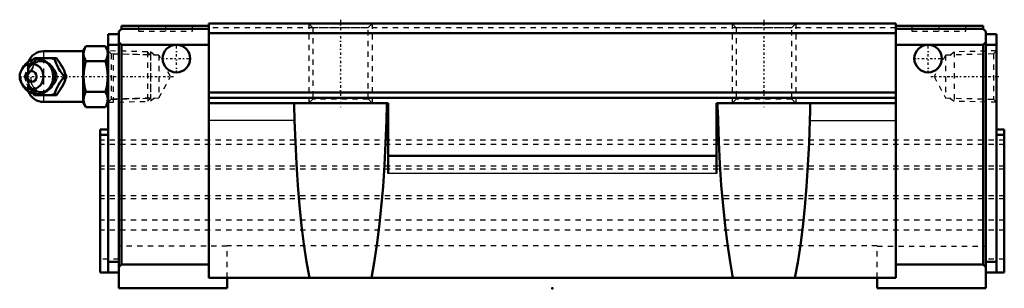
# Model space of a CAD drawing. Header units: millimetres. Extents: x -101 to 85, y 0 to 51.
import ezdxf

# ---------------------------------------------------------------- set-up
doc = ezdxf.new("R2010")
doc.units = ezdxf.units.MM
doc.linetypes.add('Center', pattern=[1.5, 0.45, -0.5, 0.05, -0.5])
doc.linetypes.add('Dashed', pattern=[2, 1, -1])
for name, color, linetype, lineweight in [('2d ConnectionPoints', 7, 'Continuous', 50), ('AM_0', 7, 'Continuous', 50), ('AM_4', 3, 'Continuous', 25), ('AM_5', 3, 'Continuous', 25), ('AM_7', 7, 'Center', 25), ('AM_9', 6, 'Dashed', 25)]:
    doc.layers.add(name, color=color, linetype=linetype, lineweight=lineweight)

# ---------------------------------------------------------------- blocks, each defined once
blk = doc.blocks.new('1_nvdl8bpejek7hz5v5ljye0jir________0_in_HSR45LC1SS_GK__BLOCK_1B_PT1_8__0')
at = {"layer": 'AM_0'}
for p, q in [((-88.6, 44.8), (-96.1, 44.8)), ((-88.08, 45.77), (-88.6, 44.88)), ((-88.6, 44.88), (-88.6, 35.12)), ((-88.08, 45.77), (-84.42, 45.77)), ((-83.9, 44.88), (-84.42, 45.77)), ((-98.03, 43.21), (-97.81, 43.5)), ((-97.81, 43.5), (-93.67, 43.5)), ((-88.08, 42.89), (-84.42, 42.89)), ((-99.8, 41.96), (-100.16, 41.44)), ((-92.19, 40), (-91.79, 40)), ((-100.16, 38.56), (-99.8, 38.04)), ((-97.81, 36.5), (-98.04, 36.8)), ((-97.81, 36.5), (-93.67, 36.5)), ((-88.08, 37.11), (-84.42, 37.11)), ((-96.1, 35.2), (-88.6, 35.2)), ((-88.6, 35.12), (-88.08, 34.23)), ((-88.08, 34.23), (-84.42, 34.23)), ((-84.42, 34.23), (-83.9, 35.12))]:
    blk.add_line(p, q, dxfattribs=at)
for points in [[(-88.08, 45.77), (-88.28, 45.4), (-88.42, 45.02), (-88.51, 44.62), (-88.53, 44.23), (-88.49, 43.89), (-88.4, 43.56), (-88.26, 43.22), (-88.08, 42.89)], [(-84.42, 42.89), (-84.22, 43.26), (-84.08, 43.64), (-83.99, 44.04), (-83.97, 44.43), (-84.01, 44.77), (-84.1, 45.1), (-84.24, 45.44), (-84.42, 45.77)], [(-94.07, 43.5), (-93.88, 42.95), (-93.66, 42.37), (-93.48, 41.96), (-93.25, 41.54), (-92.94, 41.04), (-92.6, 40.55), (-92.19, 40)], [(-91.79, 40), (-91.92, 40.36), (-92.05, 40.73), (-92.22, 41.13), (-92.41, 41.53), (-92.72, 42.09), (-93.07, 42.66), (-93.37, 43.09), (-93.67, 43.5)], [(-88.08, 42.89), (-88.27, 42.17), (-88.41, 41.45), (-88.5, 40.7), (-88.53, 39.95), (-88.5, 39.24), (-88.41, 38.53), (-88.27, 37.82), (-88.08, 37.11)], [(-84.42, 37.11), (-84.23, 37.83), (-84.09, 38.55), (-84, 39.3), (-83.97, 40.05), (-84, 40.76), (-84.09, 41.47), (-84.23, 42.18), (-84.42, 42.89)], [(-92.19, 40), (-92.6, 39.45), (-93, 38.87), (-93.25, 38.46), (-93.48, 38.04), (-93.7, 37.54), (-93.88, 37.05), (-94.07, 36.5)], [(-93.67, 36.5), (-93.4, 36.86), (-93.15, 37.23), (-92.89, 37.63), (-92.65, 38.03), (-92.35, 38.59), (-92.1, 39.16), (-91.94, 39.59), (-91.79, 40)], [(-88.08, 37.11), (-88.28, 36.74), (-88.42, 36.36), (-88.51, 35.96), (-88.53, 35.57), (-88.49, 35.23), (-88.4, 34.9), (-88.26, 34.56), (-88.08, 34.23)], [(-84.42, 34.23), (-84.22, 34.6), (-84.08, 34.98), (-83.99, 35.38), (-83.97, 35.77), (-84.01, 36.11), (-84.1, 36.44), (-84.24, 36.78), (-84.42, 37.11)]]:
    blk.add_lwpolyline(points, dxfattribs=at)
for centre, radius, start, end in [((-96.1, 41.8), 3, 90, 159.9436), ((-97.34, 40), 3.3, 270, 90), ((-96.1, 38.2), 3, 200.0564, 270)]:
    blk.add_arc(centre, radius, start, end, dxfattribs=at)
blk.add_ellipse((-97.34, 40), major_axis=(0, 3.3), ratio=0.927184, start_param=2.207257, end_param=7.217521, dxfattribs=at)
for major_axis in [(0, 2.42), (0, -1.01)]:
    blk.add_ellipse((-98.35, 40), major_axis=major_axis, ratio=0.927184, dxfattribs=at)
at = {"layer": 'AM_4'}
for p, q in [((-96.1, 44.8), (-96.1, 43.51)), ((-96.1, 36.49), (-96.1, 35.2))]:
    blk.add_line(p, q, dxfattribs=at)
blk.add_ellipse((-96.52, 40), major_axis=(0, 2.94), ratio=0.927184, start_param=3.533104, end_param=5.891674, dxfattribs=at)
at = {"layer": 'AM_5', "linetype": 'Dashed'}
for p, q in [((-82.9, 35.14), (-82.9, 44.86)), ((-75.92, 44.08), (-82.92, 44.26)), ((-75.92, 35.92), (-82.92, 35.74))]:
    blk.add_line(p, q, dxfattribs=at)
at = {"layer": 'AM_9'}
for p, q in [((-76.48, 44.67), (-83.9, 44.86)), ((-75.9, 44.06), (-76.48, 44.67)), ((-76.48, 44.67), (-76.48, 35.33)), ((-96.1, 43.51), (-96.1, 36.49)), ((-75.9, 44.06), (-75.9, 35.94)), ((-99.1, 41.8), (-99.1, 38.2)), ((-99.69, 40), (-99.29, 40)), ((-94.06, 40.04), (-94.06, 39.96)), ((-76.48, 35.33), (-75.9, 35.94)), ((-83.9, 35.14), (-76.48, 35.33))]:
    blk.add_line(p, q, dxfattribs=at)
for points in [[(-97.42, 43.5), (-97.54, 43.14), (-97.68, 42.77), (-97.84, 42.37), (-98.04, 41.97), (-98.34, 41.41), (-98.69, 40.84), (-98.99, 40.41), (-99.29, 40)], [(-99.22, 40.38), (-99.21, 40.42), (-99.15, 40.74), (-99.06, 41.04), (-98.94, 41.33), (-98.8, 41.6), (-98.62, 41.85), (-98.42, 42.08), (-98.21, 42.29), (-97.97, 42.46), (-97.71, 42.61), (-97.44, 42.72), (-97.16, 42.8), (-96.88, 42.85), (-96.59, 42.86), (-96.3, 42.83), (-96.01, 42.77), (-95.73, 42.67), (-95.47, 42.54), (-95.21, 42.38), (-94.99, 42.19)], [(-99.03, 41.66), (-98.87, 41.96), (-98.56, 42.46), (-98.22, 42.95), (-98.03, 43.21)], [(-96.6, 36.84), (-96.72, 36.82), (-97.04, 36.81), (-97.36, 36.86), (-97.66, 36.96), (-97.94, 37.12), (-98.18, 37.32), (-98.39, 37.56), (-98.57, 37.85), (-98.71, 38.16), (-98.88, 38.73), (-98.96, 39.32), (-98.99, 40.23), (-98.9, 41.14), (-98.8, 41.57), (-98.65, 41.99), (-98.43, 42.38), (-98.15, 42.71), (-97.85, 42.93), (-97.52, 43.09), (-97.23, 43.17), (-96.92, 43.19), (-96.6, 43.16)], [(-96.6, 43.16), (-96.45, 43.12), (-96.32, 43.08), (-96.21, 43.03), (-96.1, 42.98)], [(-96.1, 37.02), (-95.49, 37.36), (-94.96, 37.72), (-94.51, 38.09), (-94.14, 38.48), (-93.85, 38.89), (-93.66, 39.3), (-93.55, 39.71), (-93.53, 40.13), (-93.61, 40.55), (-93.77, 40.96), (-94.02, 41.37), (-94.36, 41.77), (-94.79, 42.15), (-95.29, 42.51), (-95.87, 42.86), (-96.1, 42.98)], [(-99.69, 40), (-99.5, 40.55), (-99.39, 40.88)], [(-99.37, 39.09), (-99.5, 39.45), (-99.69, 40)], [(-99.29, 40), (-99.03, 39.64), (-98.77, 39.27), (-98.51, 38.87), (-98.27, 38.47), (-97.97, 37.91), (-97.72, 37.34), (-97.56, 36.91), (-97.42, 36.5)], [(-95.3, 37.56), (-95.37, 37.52), (-95.62, 37.38), (-95.89, 37.27), (-96.17, 37.19), (-96.46, 37.15), (-96.75, 37.14), (-97.04, 37.17), (-97.33, 37.24), (-97.6, 37.34), (-97.87, 37.48), (-98.12, 37.65), (-98.35, 37.84), (-98.56, 38.06), (-98.74, 38.31), (-98.9, 38.58), (-99.03, 38.86), (-99.13, 39.16), (-99.2, 39.47), (-99.22, 39.64)], [(-98.04, 36.8), (-98.22, 37.05), (-98.62, 37.63), (-98.87, 38.04), (-99.02, 38.32)], [(-94.94, 37.85), (-95.12, 37.69), (-95.3, 37.56)], [(-96.1, 37.02), (-96.22, 36.96), (-96.34, 36.91), (-96.47, 36.87), (-96.6, 36.84)]]:
    blk.add_lwpolyline(points, dxfattribs=at)
for centre, start, end in [((-96.1, 41.8), 159.9436, 180), ((-96.1, 38.2), 180, 200.0564)]:
    blk.add_arc(centre, 3, start, end, dxfattribs=at)
blk.add_ellipse((-96.78, 40), major_axis=(0, -2.94), ratio=0.927184, dxfattribs=at)
for centre, major_axis, start_param, end_param in [((-96.52, 40), (0, 2.94), 5.891674, 7.11685), ((-95.32, 40), (0, -3.44), 3.553259, 5.871519), ((-95.32, 40), (0, 3.44), 2.729926, 6.694852), ((-97.34, 40), (0, 3.3), 0.934336, 2.207257), ((-96.52, 40), (0, 2.94), 2.324283, 3.533104)]:
    blk.add_ellipse(centre, major_axis=major_axis, ratio=0.927184, start_param=start_param, end_param=end_param, dxfattribs=at)
blk = doc.blocks.new('2_HSR45LCSSB_PT1_811_S_0_in_HSR45LC1SS_GK__BLOCK_1B_PT1_8__0')
at = {"layer": 'AM_0'}
for p, q in [((-81.9, 48.5), (-81.4, 49)), ((-81.9, 48.5), (-81.9, 0)), ((-81.4, 49), (-81.4, 49.6)), ((-81.4, 49.6), (-64.9, 49.6)), ((-64.9, 49), (-81.4, 49)), ((64.9, 50), (-64.9, 50)), ((-64.9, 50), (-64.9, 2)), ((64.9, 50), (64.9, 2)), ((81.4, 49.6), (64.9, 49.6)), ((64.9, 49), (81.4, 49)), ((81.4, 49), (81.4, 49.6)), ((81.9, 48.5), (81.4, 49)), ((81.9, 48.5), (81.9, 0)), ((-83.9, 3), (-83.9, 48)), ((-83.9, 48), (-81.9, 48)), ((64.9, 48.2), (-64.9, 48.2)), ((83.9, 48), (81.9, 48)), ((83.9, 48), (83.9, 3)), ((-83.9, 46), (-81.9, 46)), ((-81.4, 46), (-81.9, 46.5)), ((-81.4, 46), (-81.4, 4.5)), ((-64.9, 46), (-81.4, 46)), ((64.9, 46), (81.4, 46)), ((81.4, 46), (81.9, 46.5)), ((81.4, 4.5), (81.4, 46)), ((83.9, 46), (81.9, 46)), ((64.9, 37), (-64.9, 37)), ((64.9, 36), (-64.9, 36)), ((-31, 35), (-64.9, 35)), ((-48.75, 35), (-48.75, 33.97)), ((-31.25, 33.97), (-31.25, 35)), ((-31, 21.7), (-31, 35)), ((31, 21.7), (31, 35)), ((31, 35), (64.9, 35)), ((31.25, 33.97), (31.25, 35)), ((48.75, 35), (48.75, 33.97)), ((-85.4, 30), (-85.4, 3)), ((-85.4, 30), (-83.9, 30)), ((85.4, 30), (83.9, 30)), ((85.4, 30), (85.4, 3)), ((-85.4, 29), (-83.9, 29)), ((85.4, 29), (83.9, 29)), ((31, 25), (-31, 25)), ((-83.9, 5), (-81.9, 5)), ((-81.9, 4), (-81.4, 4.5)), ((-64.9, 4.5), (-81.4, 4.5)), ((64.9, 4.5), (81.4, 4.5)), ((81.9, 4), (81.4, 4.5)), ((83.9, 5), (81.9, 5)), ((-85.4, 3), (-81.9, 3)), ((64.9, 2), (-64.9, 2)), ((-61.4, 2), (-61.4, 0)), ((61.4, 2), (61.4, 0)), ((85.4, 3), (81.9, 3)), ((-61.4, 0), (-81.9, 0)), ((61.4, 0), (81.9, 0))]:
    blk.add_line(p, q, dxfattribs=at)
for points in [[(-48.75, 33.97), (-48.74, 33.49), (-48.71, 32.92), (-48.68, 32.33), (-48.66, 31.7)], [(-31.34, 31.7), (-31.32, 32.34), (-31.29, 32.96), (-31.26, 33.49), (-31.25, 33.97)], [(31.34, 31.7), (31.32, 32.34), (31.29, 32.96), (31.26, 33.49), (31.25, 33.97)], [(48.75, 33.97), (48.74, 33.49), (48.71, 32.92), (48.68, 32.33), (48.66, 31.7)], [(-45.86, 2), (-46.4, 5.03), (-46.9, 8.32), (-47.34, 11.84), (-47.73, 15.57), (-48.06, 19.47), (-48.32, 23.53), (-48.53, 27.69), (-48.66, 31.7)], [(-31.34, 31.7), (-31.48, 27.45), (-31.69, 23.29), (-31.96, 19.24), (-32.29, 15.35), (-32.68, 11.63), (-33.13, 8.12), (-33.63, 4.85), (-34.14, 2)], [(34.14, 2), (33.6, 5.03), (33.1, 8.32), (32.66, 11.84), (32.27, 15.57), (31.94, 19.47), (31.68, 23.53), (31.47, 27.69), (31.34, 31.7)], [(48.66, 31.7), (48.52, 27.45), (48.31, 23.29), (48.04, 19.24), (47.71, 15.35), (47.32, 11.63), (46.87, 8.12), (46.37, 4.85), (45.86, 2)]]:
    blk.add_lwpolyline(points, dxfattribs=at)
for centre in [(-71, 43.4), (71, 43.4)]:
    blk.add_circle(centre, 2.6, dxfattribs=at)
at = {"layer": 'AM_4'}
for p, q in [((-48.66, 31.7), (-64.9, 31.7)), ((-31, 31.7), (-31.34, 31.7)), ((31, 31.7), (31.34, 31.7)), ((48.66, 31.7), (64.9, 31.7)), ((31, 21.7), (-31, 21.7))]:
    blk.add_line(p, q, dxfattribs=at)
at = {"layer": 'AM_5', "linetype": 'Dashed'}
for p, q in [((-46, 50), (-46, 35)), ((-34, 50), (-34, 35)), ((34, 50), (34, 35)), ((46, 50), (46, 35)), ((-75.12, 44.06), (-75.9, 44.66)), ((-75.9, 44.66), (-75.9, 35.34)), ((75.12, 44.06), (75.9, 44.66)), ((83.9, 44.86), (75.9, 44.66)), ((75.9, 44.66), (75.9, 35.34)), ((-75.12, 35.94), (-75.9, 35.34)), ((75.12, 35.94), (75.9, 35.34)), ((83.9, 35.14), (75.9, 35.34))]:
    blk.add_line(p, q, dxfattribs=at)
at = {"layer": 'AM_7'}
for p, q in [((-40, 50.75), (-40, 34.25)), ((40, 50.75), (40, 34.25)), ((-73.05, 49.65), (-73.05, 48.55)), ((73.05, 49.65), (73.05, 48.55)), ((-71, 40.67), (-71, 46.13)), ((71, 40.67), (71, 46.13)), ((-73.73, 43.4), (-68.27, 43.4)), ((68.27, 43.4), (73.73, 43.4)), ((-99.86, 40), (-71.53, 40)), ((71.53, 40), (84.49, 40))]:
    blk.add_line(p, q, dxfattribs=at)
at = {"layer": 'AM_9'}
for p, q in [((-78.15, 49.6), (-78.15, 48.6)), ((-78.15, 48.6), (-67.95, 48.6)), ((-67.95, 48.6), (-67.95, 49.6)), ((64.9, 49.2), (-64.9, 49.2)), ((-46, 50), (-45.25, 49.25)), ((-45.25, 49.25), (-45.25, 35.75)), ((-45.25, 49.25), (-34.75, 49.25)), ((-34.75, 49.25), (-34, 50)), ((-34.75, 35.75), (-34.75, 49.25)), ((34, 50), (34.75, 49.25)), ((34.75, 49.25), (34.75, 35.75)), ((34.75, 49.25), (45.25, 49.25)), ((45.25, 49.25), (46, 50)), ((45.25, 35.75), (45.25, 49.25)), ((67.95, 49.6), (67.95, 48.6)), ((67.95, 48.6), (78.15, 48.6)), ((78.15, 48.6), (78.15, 49.6)), ((-83.33, 44.27), (-83.9, 44.86)), ((83.9, 44.86), (83.33, 44.27)), ((-74.32, 44.04), (-83.33, 44.27)), ((-83.33, 44.27), (-83.33, 35.73)), ((-72.12, 40), (-74.32, 44.04)), ((-74.32, 44.04), (-74.32, 35.96)), ((74.32, 44.04), (72.12, 40)), ((83.33, 44.27), (74.32, 44.04)), ((74.32, 44.04), (74.32, 35.96)), ((83.33, 44.27), (83.33, 35.73)), ((-74.32, 35.96), (-72.12, 40)), ((72.12, 40), (74.32, 35.96)), ((-83.9, 35.14), (-83.33, 35.73)), ((-83.33, 35.73), (-74.32, 35.96)), ((-45.25, 35.75), (-46, 35)), ((-34.75, 35.75), (-45.25, 35.75)), ((-34, 35), (-34.75, 35.75)), ((34.75, 35.75), (34, 35)), ((45.25, 35.75), (34.75, 35.75)), ((46, 35), (45.25, 35.75)), ((74.32, 35.96), (83.33, 35.73)), ((83.33, 35.73), (83.9, 35.14)), ((85.4, 28), (-85.4, 28)), ((85.4, 27.14), (-85.4, 27.14)), ((85.4, 23.09), (-85.4, 23.09)), ((85.4, 22.5), (-85.4, 22.5)), ((85.4, 17.5), (-85.4, 17.5)), ((85.4, 16.91), (-85.4, 16.91)), ((85.4, 12.86), (-85.4, 12.86)), ((85.4, 11), (-85.4, 11)), ((-61.4, 7.94), (-81.9, 7.94)), ((61.4, 8.03), (-61.4, 8.03)), ((-61.4, 2), (-61.4, 8.03)), ((61.4, 2), (61.4, 8.03)), ((61.4, 7.94), (81.9, 7.94)), ((-81.9, 5.5), (-85.4, 5.5)), ((85.4, 5.5), (81.9, 5.5))]:
    blk.add_line(p, q, dxfattribs=at)

msp = doc.modelspace()

# ---------------------------------------------------------------- linework, layer by layer
at = {"layer": '2d ConnectionPoints'}
for p in [(-83.9, 40), (83.9, 40), (0, 0)]:
    msp.add_point(p, dxfattribs=at)

# ---------------------------------------------------------------- block references
for name in ['2_HSR45LCSSB_PT1_811_S_0_in_HSR45LC1SS_GK__BLOCK_1B_PT1_8__0', '1_nvdl8bpejek7hz5v5ljye0jir________0_in_HSR45LC1SS_GK__BLOCK_1B_PT1_8__0']:
    msp.add_blockref(name, (0, 0))

doc.saveas('drawing.dxf')
